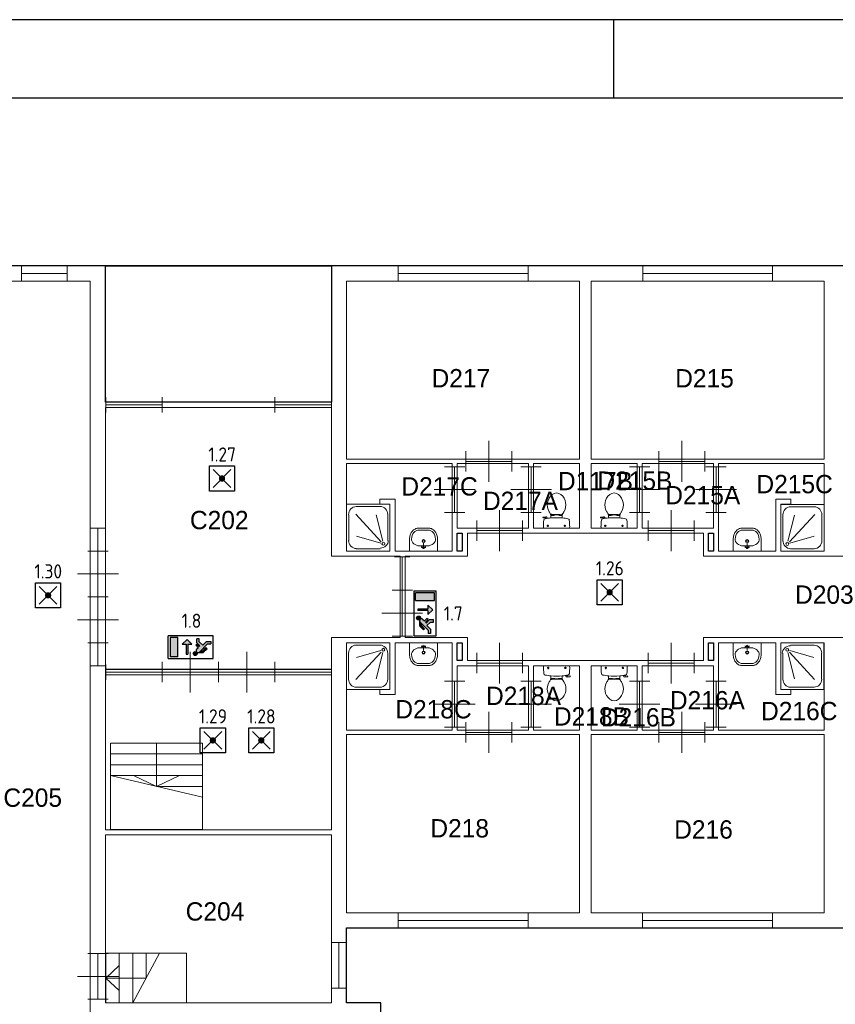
# Model space of a CAD drawing. Header units: millimetres. Extents: x 0 to 594, y 0 to 420.
# Tile 9 of 16: x 98 to 202, y 294 to 420. Entities that reach past the tile are written whole.
import ezdxf
from ezdxf.enums import TextEntityAlignment as Align

# ---------------------------------------------------------------- set-up
doc = ezdxf.new("R2010")
doc.units = ezdxf.units.MM
doc.header["$LTSCALE"] = 100
for name, color, linetype in [('BINNENMUUR', 7, 'Continuous'), ('BOUWKUNDE', 7, 'Continuous'), ('BUITENMUUR', 7, 'Continuous'), ('EL6350--Noodverlichting', 3, 'Continuous'), ('haltronic kader rand', 5, 'Continuous'), ('SANITAIR', 7, 'Continuous'), ('TRAP', 7, 'Continuous')]:
    doc.layers.add(name, color=color, linetype=linetype)
doc.layers.add('LABEL', color=7, linetype='Continuous', lineweight=0)
doc.styles.add('dgn175', font='dgn175.shx')
doc.styles.add('ISO18', font='ISO.shx', dxfattribs={"width": 0.9, "height": 1.8})

# ---------------------------------------------------------------- blocks, each defined once
blk = doc.blocks.new('221')
at = {"layer": 'SANITAIR', "color": 7, "linetype": 'Continuous', "lineweight": 0}
for p, q in [((-0.079, -0.1), (0.079, -0.1)), ((0, -0.065), (-0.045, -0.082)), ((-0.037, -0.064), (-0.029, -0.089)), ((0, -0.065), (0.045, -0.082)), ((0, -0.065), (0, -0.153)), ((0.037, -0.064), (0.029, -0.089)), ((0.091, -0.41), (-0.091, -0.41))]:
    blk.add_line(p, q, dxfattribs=at)
at = {"layer": 'SANITAIR', "color": 7, "linetype": 'Continuous', "lineweight": 0, "flags": 128}
blk.add_lwpolyline([(-0.275, 0), (-0.275, -0.235), (-0.275, -0.235), (-0.274, -0.255), (-0.271, -0.274), (-0.268, -0.292), (-0.263, -0.31), (-0.256, -0.328), (-0.249, -0.345), (-0.24, -0.361), (-0.23, -0.376), (-0.219, -0.389), (-0.207, -0.402), (-0.195, -0.413), (-0.181, -0.423), (-0.167, -0.432), (-0.153, -0.439), (-0.138, -0.444), (-0.122, -0.448), (-0.107, -0.45), (-0.091, -0.45), (-0.091, -0.45), (0.091, -0.45), (0.091, -0.45), (0.107, -0.45), (0.122, -0.448), (0.138, -0.444), (0.153, -0.439), (0.167, -0.432), (0.181, -0.423), (0.195, -0.413), (0.207, -0.402), (0.219, -0.389), (0.23, -0.376), (0.24, -0.361), (0.249, -0.345), (0.256, -0.328), (0.263, -0.31), (0.268, -0.292), (0.271, -0.274), (0.274, -0.255), (0.275, -0.235), (0.275, -0.235), (0.275, 0), (-0.275, 0)], close=True, dxfattribs=at)
at = {"layer": 'SANITAIR', "color": 7, "linetype": 'Continuous', "lineweight": 0}
for centre, radius in [((0, -0.195), 0.03), ((0, -0.195), 0.02), ((0, -0.065), 0.0175)]:
    blk.add_circle(centre, radius, dxfattribs=at)
for centre, major_axis, ratio, start_param, end_param in [((-0.096, -0.21), (0.136, 0.04), 0.751905, 1.224555, 2.997882), ((0.096, -0.21), (-0.136, 0.04), 0.751905, 3.285304, 5.05863), ((-0.096, -0.23), (-0.002, 0.18), 0.771034, 1.586336, 3.157127), ((0.096, -0.23), (-0.002, -0.18), 0.771034, 6.267651, 7.838442)]:
    blk.add_ellipse(centre, major_axis=major_axis, ratio=ratio, start_param=start_param, end_param=end_param, dxfattribs=at)
blk = doc.blocks.new('2211')
at = {"layer": 'SANITAIR', "color": 7, "linetype": 'Continuous', "lineweight": 0}
for p, q in [((-0.091, 0.41), (0.091, 0.41)), ((0.079, 0.1), (-0.079, 0.1)), ((0, 0.065), (-0.045, 0.082)), ((-0.037, 0.064), (-0.029, 0.089)), ((0, 0.065), (0, 0.153)), ((0, 0.065), (0.045, 0.082)), ((0.037, 0.064), (0.029, 0.089))]:
    blk.add_line(p, q, dxfattribs=at)
at = {"layer": 'SANITAIR', "color": 7, "linetype": 'Continuous', "lineweight": 0, "flags": 128}
blk.add_lwpolyline([(0.275, 0), (0.275, 0.235), (0.275, 0.235), (0.274, 0.255), (0.271, 0.274), (0.268, 0.292), (0.263, 0.31), (0.256, 0.328), (0.249, 0.345), (0.24, 0.361), (0.23, 0.376), (0.219, 0.389), (0.207, 0.402), (0.195, 0.413), (0.181, 0.423), (0.167, 0.432), (0.153, 0.439), (0.138, 0.444), (0.122, 0.448), (0.107, 0.45), (0.091, 0.45), (0.091, 0.45), (-0.091, 0.45), (-0.091, 0.45), (-0.107, 0.45), (-0.122, 0.448), (-0.138, 0.444), (-0.153, 0.439), (-0.167, 0.432), (-0.181, 0.423), (-0.195, 0.413), (-0.207, 0.402), (-0.219, 0.389), (-0.23, 0.376), (-0.24, 0.361), (-0.249, 0.345), (-0.256, 0.328), (-0.263, 0.31), (-0.268, 0.292), (-0.271, 0.274), (-0.274, 0.255), (-0.275, 0.235), (-0.275, 0.235), (-0.275, 0), (0.275, 0)], close=True, dxfattribs=at)
at = {"layer": 'SANITAIR', "color": 7, "linetype": 'Continuous', "lineweight": 0}
for centre, radius in [((0, 0.195), 0.03), ((0, 0.195), 0.02), ((0, 0.065), 0.0175)]:
    blk.add_circle(centre, radius, dxfattribs=at)
for centre, major_axis, ratio, start_param, end_param in [((-0.096, 0.23), (0.002, 0.18), 0.771034, 6.267651, 7.838442), ((0.096, 0.23), (0.002, -0.18), 0.771034, 1.586336, 3.157127), ((-0.096, 0.21), (0.136, -0.04), 0.751905, 3.285304, 5.05863), ((0.096, 0.21), (-0.136, -0.04), 0.751905, 1.224555, 2.997882)]:
    blk.add_ellipse(centre, major_axis=major_axis, ratio=ratio, start_param=start_param, end_param=end_param, dxfattribs=at)
blk = doc.blocks.new('2237')
at = {"layer": 'SANITAIR', "color": 7, "linetype": 'Continuous', "lineweight": 0}
for p, q in [((0.14, -0.192), (0.266, -0.708)), ((0.66, -0.721), (0.168, -0.183)), ((0.176, -0.153), (0.648, -0.291)), ((0.189, -0.046), (0.653, -0.046)), ((0.042, -0.713), (0.042, -0.207)), ((0.8, -0.207), (0.8, -0.713)), ((0.653, -0.874), (0.189, -0.874))]:
    blk.add_line(p, q, dxfattribs=at)
at = {"layer": 'SANITAIR', "color": 7, "linetype": 'Continuous', "lineweight": 0, "flags": 128}
blk.add_lwpolyline([(0.842, 0), (0, 0), (0, -0.92), (0.842, -0.92), (0.842, 0)], close=True, dxfattribs=at)
at = {"layer": 'SANITAIR', "color": 7, "linetype": 'Continuous', "lineweight": 0}
for centre, major_axis, ratio, start_param, end_param in [((0.19, -0.208), (-0.161, 0), 0.920282, 4.712389, 6.283185), ((0.653, -0.208), (0, -0.158), 0.948446, 1.570796, 3.141593), ((0.19, -0.714), (0, -0.161), 0.915219, 4.712389, 6.283185), ((0.653, -0.714), (0, -0.158), 0.948446, 0, 1.570796)]:
    blk.add_ellipse(centre, major_axis=major_axis, ratio=ratio, start_param=start_param, end_param=end_param, dxfattribs=at)
blk.add_ellipse((0.127, -0.139), major_axis=(-0.0289, 0), ratio=0.920282, dxfattribs=at)
blk = doc.blocks.new('2238')
at = {"layer": 'SANITAIR', "color": 7, "linetype": 'Continuous', "lineweight": 0}
for p, q in [((-0.659, 0.874), (-0.191, 0.874)), ((-0.807, 0.207), (-0.807, 0.713)), ((-0.666, 0.721), (-0.169, 0.183)), ((-0.141, 0.192), (-0.269, 0.708)), ((-0.042, 0.713), (-0.042, 0.207)), ((-0.178, 0.153), (-0.654, 0.291)), ((-0.191, 0.046), (-0.659, 0.046))]:
    blk.add_line(p, q, dxfattribs=at)
at = {"layer": 'SANITAIR', "color": 7, "linetype": 'Continuous', "lineweight": 0, "flags": 128}
blk.add_lwpolyline([(-0.85, 0), (0, 0), (0, 0.92), (-0.85, 0.92), (-0.85, 0)], close=True, dxfattribs=at)
at = {"layer": 'SANITAIR', "color": 7, "linetype": 'Continuous', "lineweight": 0}
for centre, major_axis, ratio, start_param, end_param in [((-0.659, 0.714), (0, 0.159), 0.953805, 0, 1.570796), ((-0.192, 0.714), (0, 0.161), 0.923914, 4.712389, 6.283185), ((-0.659, 0.208), (0, 0.159), 0.953805, 1.570796, 3.141593), ((-0.192, 0.208), (0.161, 0), 0.928475, 4.712389, 6.283185)]:
    blk.add_ellipse(centre, major_axis=major_axis, ratio=ratio, start_param=start_param, end_param=end_param, dxfattribs=at)
blk.add_ellipse((-0.128, 0.139), major_axis=(0.0289, 0), ratio=0.928475, dxfattribs=at)
blk = doc.blocks.new('2045')
at = {"layer": 'BOUWKUNDE', "color": 7, "linetype": 'Continuous', "lineweight": 0}
for p, q in [((-0.15, 0), (0.15, 0)), ((0, 0), (0, -0.45)), ((-0.15, -0.45), (0.15, -0.45))]:
    blk.add_line(p, q, dxfattribs=at)
blk = doc.blocks.new('2046')
at = {"layer": 'BOUWKUNDE', "color": 7, "linetype": 'Continuous', "lineweight": 0}
for p, q in [((0.15, 0.45), (-0.15, 0.45)), ((0, 0), (0, 0.45)), ((0.15, 0), (-0.15, 0))]:
    blk.add_line(p, q, dxfattribs=at)
blk = doc.blocks.new('2048')
at = {"layer": 'BOUWKUNDE', "color": 7, "linetype": 'Continuous', "lineweight": 0}
for p, q in [((-0.15, 0), (0.15, 0)), ((0, 0), (0, -0.9)), ((-0.15, -0.9), (0.15, -0.9))]:
    blk.add_line(p, q, dxfattribs=at)
blk = doc.blocks.new('20414')
at = {"layer": 'BOUWKUNDE', "color": 7, "linetype": 'Continuous', "lineweight": 0}
for p, q in [((-1.105, 0.15), (-1.105, -0.15)), ((0, 0), (-1.105, 0)), ((0, 0.15), (0, -0.15))]:
    blk.add_line(p, q, dxfattribs=at)
blk = doc.blocks.new('2055')
at = {"layer": 'BOUWKUNDE', "color": 7, "linetype": 'Continuous', "lineweight": 0}
for p, q in [((0, 0), (-0.2, 0)), ((0, 0), (0, -1.8)), ((0, 0), (0.2, 0)), ((0, -0.45), (-0.4, -0.45)), ((0, -0.45), (-0.4, -0.45)), ((0, -0.45), (0.4, -0.45)), ((0, -0.9), (-0.2, -0.9)), ((0, -0.9), (0.2, -0.9)), ((0, -1.35), (-0.4, -1.35)), ((0, -1.35), (0.4, -1.35)), ((0, -1.8), (-0.2, -1.8)), ((0, -1.8), (0.2, -1.8))]:
    blk.add_line(p, q, dxfattribs=at)
blk = doc.blocks.new('22025')
at = {"layer": 'SANITAIR', "color": 7, "linetype": 'Continuous', "lineweight": 0}
for p, q in [((-0.264, 0.204), (-0.266, 0.21)), ((-0.262, 0.216), (-0.21, 0.224)), ((-0.222, 0.205), (-0.259, 0.2)), ((-0.211, 0.197), (-0.208, 0.187)), ((-0.181, 0.202), (-0.21, 0.196)), ((-0.178, 0.192), (-0.183, 0.206)), ((-0.111, 0.23), (-0.111, 0.2)), ((-0.101, 0.27), (-0.101, 0.25)), ((-0.101, 0.25), (-0.057, 0.25)), ((-0.067, 0.25), (-0.067, 0.267)), ((-0.057, 0.25), (-0.057, 0.266)), ((-0.057, 0.255), (-0.035, 0.255)), ((-0.035, 0.255), (-0.035, 0.26)), ((0.035, 0.26), (-0.035, 0.26)), ((0.035, 0.255), (0.035, 0.26)), ((0.057, 0.255), (0.035, 0.255)), ((0.057, 0.25), (0.057, 0.267)), ((0.101, 0.25), (0.057, 0.25)), ((0.067, 0.25), (0.067, 0.268)), ((0.101, 0.271), (0.101, 0.25)), ((0.111, 0.2), (0.111, 0.23)), ((-0.248, 0), (0.248, 0)), ((-0.193, 0.045), (-0.152, 0.045)), ((-0.173, 0.065), (-0.173, 0.025)), ((0.143, 0.045), (0.184, 0.045)), ((0.163, 0.066), (0.163, 0.024))]:
    blk.add_line(p, q, dxfattribs=at)
for centre in [(-0.173, 0.045), (0.163, 0.045)]:
    blk.add_circle(centre, 0.012, dxfattribs=at)
for centre, radius, start, end in [((0.08, 0.456), 0.263, 129.1208, 211.0923), ((0, 0.555), 0.135, 50.8792, 129.1208), ((-0.081, 0.456), 0.263, 328.9077, 50.8792), ((-0.262, 0.212), 0.005, 98.4779, 195.7398), ((-0.26, 0.205), 0.005, 195.7398, 277.2238), ((0, -0.995), 1.2, 95.3019, 100.7271), ((-0.221, 0.195), 0.01, 11.8886, 97.2238), ((-0.207, 0.2), 0.025, 15.9272, 98.4779), ((0.241, 0.553), 0.45, 211.0923, 213.8429), ((-0.24, 0.231), 0.129, 0, 33.8429), ((-0.099, 0.29), 0.02, 217.7817, 264.3005), ((0, -0.992), 1.197, 84.6981, 95.3019), ((-0.009, 1.191), 0.926, 264.3005, 276.9358), ((0.1, 0.292), 0.02, 276.9358, 322.58), ((0.24, 0.231), 0.129, 146.1571, 180), ((0, -0.995), 1.2, 79.2904, 84.6981), ((-0.241, 0.553), 0.45, 326.1571, 328.9077), ((0.892, 0.028), 1.15, 173.6509, 180), ((-0.214, 0.027), 0.0434, 178.9808, 218.2302), ((-0.217, 0.151), 0.0335, 100.7271, 173.6509), ((0.217, 0.151), 0.034, 6.3309, 79.2904), ((0.214, 0.027), 0.0434, 321.7698, 1.0192), ((-0.893, 0.028), 1.15, 0, 6.3309)]:
    blk.add_arc(centre, radius, start, end, dxfattribs=at)
blk = doc.blocks.new('22027')
at = {"layer": 'SANITAIR', "color": 7, "linetype": 'Continuous', "lineweight": 0}
for p, q in [((0.248, 0), (-0.248, 0)), ((-0.143, -0.045), (-0.184, -0.045)), ((-0.163, -0.066), (-0.163, -0.024)), ((0.193, -0.045), (0.152, -0.045)), ((0.173, -0.065), (0.173, -0.025)), ((0.178, -0.192), (0.183, -0.206)), ((0.211, -0.197), (0.208, -0.187)), ((-0.111, -0.2), (-0.111, -0.23)), ((-0.101, -0.25), (-0.057, -0.25)), ((-0.101, -0.271), (-0.101, -0.25)), ((-0.067, -0.25), (-0.067, -0.268)), ((-0.057, -0.25), (-0.057, -0.267)), ((-0.057, -0.255), (-0.035, -0.255)), ((-0.035, -0.255), (-0.035, -0.26)), ((-0.035, -0.26), (0.035, -0.26)), ((0.057, -0.255), (0.035, -0.255)), ((0.035, -0.255), (0.035, -0.26)), ((0.101, -0.25), (0.057, -0.25)), ((0.057, -0.25), (0.057, -0.266)), ((0.067, -0.25), (0.067, -0.267)), ((0.101, -0.27), (0.101, -0.25)), ((0.111, -0.23), (0.111, -0.2)), ((0.181, -0.202), (0.21, -0.196)), ((0.262, -0.216), (0.21, -0.224)), ((0.222, -0.205), (0.259, -0.2)), ((0.264, -0.204), (0.266, -0.21))]:
    blk.add_line(p, q, dxfattribs=at)
for centre in [(-0.163, -0.045), (0.173, -0.045)]:
    blk.add_circle(centre, 0.012, dxfattribs=at)
for centre, radius, start, end in [((-0.214, -0.027), 0.0434, 141.7698, 181.0192), ((0.893, -0.028), 1.15, 180, 186.3309), ((-0.217, -0.151), 0.034, 186.3309, 259.2904), ((0, 0.995), 1.2, 259.2904, 264.6981), ((0, 0.995), 1.2, 275.3019, 280.7271), ((0.217, -0.151), 0.0335, 280.7271, 353.6509), ((0.214, -0.027), 0.0434, 358.9808, 38.2302), ((-0.892, -0.028), 1.15, 353.6509, 0), ((0.081, -0.456), 0.263, 148.9077, 230.8792), ((0.241, -0.553), 0.45, 146.1571, 148.9077), ((-0.24, -0.231), 0.129, 326.1571, 0), ((-0.1, -0.292), 0.02, 96.9358, 142.58), ((0, 0.992), 1.197, 264.6981, 275.3019), ((0.009, -1.191), 0.926, 84.3005, 96.9358), ((-0.08, -0.456), 0.263, 309.1208, 31.0923), ((0.099, -0.29), 0.02, 37.7817, 84.3005), ((0.24, -0.231), 0.129, 180, 213.8429), ((-0.241, -0.553), 0.45, 31.0923, 33.8429), ((0.207, -0.2), 0.025, 195.9272, 278.4779), ((0.221, -0.195), 0.01, 191.8886, 277.2238), ((0.26, -0.205), 0.005, 15.7398, 97.2238), ((0.262, -0.212), 0.005, 278.4779, 15.7398), ((0, -0.555), 0.135, 230.8792, 309.1208)]:
    blk.add_arc(centre, radius, start, end, dxfattribs=at)
blk = doc.blocks.new('22040')
at = {"layer": 'SANITAIR', "color": 7, "linetype": 'Continuous', "lineweight": 0}
for p, q in [((0.248, 0), (-0.248, 0)), ((-0.143, -0.045), (-0.184, -0.045)), ((-0.163, -0.066), (-0.163, -0.024)), ((0.193, -0.045), (0.152, -0.045)), ((0.173, -0.065), (0.173, -0.025)), ((0.178, -0.192), (0.183, -0.206)), ((0.211, -0.197), (0.208, -0.187)), ((-0.111, -0.2), (-0.111, -0.23)), ((-0.101, -0.25), (-0.057, -0.25)), ((-0.101, -0.271), (-0.101, -0.25)), ((-0.067, -0.25), (-0.067, -0.268)), ((-0.057, -0.25), (-0.057, -0.267)), ((-0.057, -0.255), (-0.035, -0.255)), ((-0.035, -0.255), (-0.035, -0.26)), ((-0.035, -0.26), (0.035, -0.26)), ((0.057, -0.255), (0.035, -0.255)), ((0.035, -0.255), (0.035, -0.26)), ((0.101, -0.25), (0.057, -0.25)), ((0.057, -0.25), (0.057, -0.266)), ((0.067, -0.25), (0.067, -0.267)), ((0.101, -0.27), (0.101, -0.25)), ((0.111, -0.23), (0.111, -0.2)), ((0.181, -0.202), (0.21, -0.196)), ((0.262, -0.216), (0.21, -0.224)), ((0.222, -0.205), (0.259, -0.2)), ((0.264, -0.204), (0.266, -0.21))]:
    blk.add_line(p, q, dxfattribs=at)
for centre in [(-0.163, -0.045), (0.173, -0.045)]:
    blk.add_circle(centre, 0.012, dxfattribs=at)
for centre, radius, start, end in [((-0.214, -0.027), 0.0434, 141.7698, 181.0192), ((0.893, -0.028), 1.15, 180, 186.3309), ((-0.217, -0.151), 0.034, 186.3309, 259.2904), ((0, 0.995), 1.2, 259.2904, 264.6981), ((0, 0.995), 1.2, 275.3019, 280.7271), ((0.217, -0.151), 0.0335, 280.7271, 353.6509), ((0.214, -0.027), 0.0434, 358.9808, 38.2302), ((-0.892, -0.028), 1.15, 353.6509, 0), ((0.081, -0.456), 0.263, 148.9077, 230.8792), ((0.241, -0.553), 0.45, 146.1571, 148.9077), ((-0.24, -0.231), 0.129, 326.1571, 0), ((-0.1, -0.292), 0.02, 96.9358, 142.58), ((0, 0.992), 1.197, 264.6981, 275.3019), ((0.009, -1.191), 0.926, 84.3005, 96.9358), ((-0.08, -0.456), 0.263, 309.1208, 31.0923), ((0.099, -0.29), 0.02, 37.7817, 84.3005), ((0.24, -0.231), 0.129, 180, 213.8429), ((-0.241, -0.553), 0.45, 31.0923, 33.8429), ((0.207, -0.2), 0.025, 195.9272, 278.4779), ((0.221, -0.195), 0.01, 191.8886, 277.2238), ((0.26, -0.205), 0.005, 15.7398, 97.2238), ((0.262, -0.212), 0.005, 278.4779, 15.7398), ((0, -0.555), 0.135, 230.8792, 309.1208)]:
    blk.add_arc(centre, radius, start, end, dxfattribs=at)
blk = doc.blocks.new('22041')
at = {"layer": 'SANITAIR', "color": 7, "linetype": 'Continuous', "lineweight": 0}
for p, q in [((-0.264, 0.204), (-0.266, 0.21)), ((-0.262, 0.216), (-0.21, 0.224)), ((-0.222, 0.205), (-0.259, 0.2)), ((-0.211, 0.197), (-0.208, 0.187)), ((-0.181, 0.202), (-0.21, 0.196)), ((-0.178, 0.192), (-0.183, 0.206)), ((-0.111, 0.23), (-0.111, 0.2)), ((-0.101, 0.27), (-0.101, 0.25)), ((-0.101, 0.25), (-0.057, 0.25)), ((-0.067, 0.25), (-0.067, 0.267)), ((-0.057, 0.25), (-0.057, 0.266)), ((-0.057, 0.255), (-0.035, 0.255)), ((-0.035, 0.255), (-0.035, 0.26)), ((0.035, 0.26), (-0.035, 0.26)), ((0.035, 0.255), (0.035, 0.26)), ((0.057, 0.255), (0.035, 0.255)), ((0.057, 0.25), (0.057, 0.267)), ((0.101, 0.25), (0.057, 0.25)), ((0.067, 0.25), (0.067, 0.268)), ((0.101, 0.271), (0.101, 0.25)), ((0.111, 0.2), (0.111, 0.23)), ((-0.248, 0), (0.248, 0)), ((-0.193, 0.045), (-0.152, 0.045)), ((-0.173, 0.065), (-0.173, 0.025)), ((0.143, 0.045), (0.184, 0.045)), ((0.163, 0.066), (0.163, 0.024))]:
    blk.add_line(p, q, dxfattribs=at)
for centre in [(-0.173, 0.045), (0.163, 0.045)]:
    blk.add_circle(centre, 0.012, dxfattribs=at)
for centre, radius, start, end in [((0.08, 0.456), 0.263, 129.1208, 211.0923), ((0, 0.555), 0.135, 50.8792, 129.1208), ((-0.081, 0.456), 0.263, 328.9077, 50.8792), ((-0.262, 0.212), 0.005, 98.4779, 195.7398), ((-0.26, 0.205), 0.005, 195.7398, 277.2238), ((0, -0.995), 1.2, 95.3019, 100.7271), ((-0.221, 0.195), 0.01, 11.8886, 97.2238), ((-0.207, 0.2), 0.025, 15.9272, 98.4779), ((0.241, 0.553), 0.45, 211.0923, 213.8429), ((-0.24, 0.231), 0.129, 0, 33.8429), ((-0.099, 0.29), 0.02, 217.7817, 264.3005), ((0, -0.992), 1.197, 84.6981, 95.3019), ((-0.009, 1.191), 0.926, 264.3005, 276.9358), ((0.1, 0.292), 0.02, 276.9358, 322.58), ((0.24, 0.231), 0.129, 146.1571, 180), ((0, -0.995), 1.2, 79.2904, 84.6981), ((-0.241, 0.553), 0.45, 326.1571, 328.9077), ((0.892, 0.028), 1.15, 173.6509, 180), ((-0.214, 0.027), 0.0434, 178.9808, 218.2302), ((-0.217, 0.151), 0.0335, 100.7271, 173.6509), ((0.217, 0.151), 0.034, 6.3309, 79.2904), ((0.214, 0.027), 0.0434, 321.7698, 1.0192), ((-0.893, 0.028), 1.15, 0, 6.3309)]:
    blk.add_arc(centre, radius, start, end, dxfattribs=at)
blk = doc.blocks.new('22126')
at = {"layer": 'SANITAIR', "color": 7, "linetype": 'Continuous', "lineweight": 0}
for p, q in [((-0.091, 0.41), (0.091, 0.41)), ((0.079, 0.1), (-0.079, 0.1)), ((0, 0.065), (-0.045, 0.082)), ((-0.037, 0.064), (-0.029, 0.089)), ((0, 0.065), (0, 0.153)), ((0, 0.065), (0.045, 0.082)), ((0.037, 0.064), (0.029, 0.089))]:
    blk.add_line(p, q, dxfattribs=at)
at = {"layer": 'SANITAIR', "color": 7, "linetype": 'Continuous', "lineweight": 0, "flags": 128}
blk.add_lwpolyline([(0.275, 0), (0.275, 0.235), (0.275, 0.235), (0.274, 0.255), (0.271, 0.274), (0.268, 0.292), (0.263, 0.31), (0.256, 0.328), (0.249, 0.345), (0.24, 0.361), (0.23, 0.376), (0.219, 0.389), (0.207, 0.402), (0.195, 0.413), (0.181, 0.423), (0.167, 0.432), (0.153, 0.439), (0.138, 0.444), (0.122, 0.448), (0.107, 0.45), (0.091, 0.45), (0.091, 0.45), (-0.091, 0.45), (-0.091, 0.45), (-0.107, 0.45), (-0.122, 0.448), (-0.138, 0.444), (-0.153, 0.439), (-0.167, 0.432), (-0.181, 0.423), (-0.195, 0.413), (-0.207, 0.402), (-0.219, 0.389), (-0.23, 0.376), (-0.24, 0.361), (-0.249, 0.345), (-0.256, 0.328), (-0.263, 0.31), (-0.268, 0.292), (-0.271, 0.274), (-0.274, 0.255), (-0.275, 0.235), (-0.275, 0.235), (-0.275, 0), (0.275, 0)], close=True, dxfattribs=at)
at = {"layer": 'SANITAIR', "color": 7, "linetype": 'Continuous', "lineweight": 0}
for centre, radius in [((0, 0.195), 0.03), ((0, 0.195), 0.02), ((0, 0.065), 0.0175)]:
    blk.add_circle(centre, radius, dxfattribs=at)
for centre, major_axis, ratio, start_param, end_param in [((-0.096, 0.23), (0.002, 0.18), 0.771034, 6.267651, 7.838442), ((0.096, 0.23), (0.002, -0.18), 0.771034, 1.586336, 3.157127), ((-0.096, 0.21), (0.136, -0.04), 0.751905, 3.285304, 5.05863), ((0.096, 0.21), (-0.136, -0.04), 0.751905, 1.224555, 2.997882)]:
    blk.add_ellipse(centre, major_axis=major_axis, ratio=ratio, start_param=start_param, end_param=end_param, dxfattribs=at)
blk = doc.blocks.new('22127')
at = {"layer": 'SANITAIR', "color": 7, "linetype": 'Continuous', "lineweight": 0}
for p, q in [((-0.079, -0.1), (0.079, -0.1)), ((0, -0.065), (-0.045, -0.082)), ((-0.037, -0.064), (-0.029, -0.089)), ((0, -0.065), (0.045, -0.082)), ((0, -0.065), (0, -0.153)), ((0.037, -0.064), (0.029, -0.089)), ((0.091, -0.41), (-0.091, -0.41))]:
    blk.add_line(p, q, dxfattribs=at)
at = {"layer": 'SANITAIR', "color": 7, "linetype": 'Continuous', "lineweight": 0, "flags": 128}
blk.add_lwpolyline([(-0.275, 0), (-0.275, -0.235), (-0.275, -0.235), (-0.274, -0.255), (-0.271, -0.274), (-0.268, -0.292), (-0.263, -0.31), (-0.256, -0.328), (-0.249, -0.345), (-0.24, -0.361), (-0.23, -0.376), (-0.219, -0.389), (-0.207, -0.402), (-0.195, -0.413), (-0.181, -0.423), (-0.167, -0.432), (-0.153, -0.439), (-0.138, -0.444), (-0.122, -0.448), (-0.107, -0.45), (-0.091, -0.45), (-0.091, -0.45), (0.091, -0.45), (0.091, -0.45), (0.107, -0.45), (0.122, -0.448), (0.138, -0.444), (0.153, -0.439), (0.167, -0.432), (0.181, -0.423), (0.195, -0.413), (0.207, -0.402), (0.219, -0.389), (0.23, -0.376), (0.24, -0.361), (0.249, -0.345), (0.256, -0.328), (0.263, -0.31), (0.268, -0.292), (0.271, -0.274), (0.274, -0.255), (0.275, -0.235), (0.275, -0.235), (0.275, 0), (-0.275, 0)], close=True, dxfattribs=at)
at = {"layer": 'SANITAIR', "color": 7, "linetype": 'Continuous', "lineweight": 0}
for centre, radius in [((0, -0.195), 0.03), ((0, -0.195), 0.02), ((0, -0.065), 0.0175)]:
    blk.add_circle(centre, radius, dxfattribs=at)
for centre, major_axis, ratio, start_param, end_param in [((-0.096, -0.21), (0.136, 0.04), 0.751905, 1.224555, 2.997882), ((0.096, -0.21), (-0.136, 0.04), 0.751905, 3.285304, 5.05863), ((-0.096, -0.23), (-0.002, 0.18), 0.771034, 1.586336, 3.157127), ((0.096, -0.23), (-0.002, -0.18), 0.771034, 6.267651, 7.838442)]:
    blk.add_ellipse(centre, major_axis=major_axis, ratio=ratio, start_param=start_param, end_param=end_param, dxfattribs=at)
blk = doc.blocks.new('20431')
at = {"layer": 'BOUWKUNDE', "color": 7, "linetype": 'Continuous', "lineweight": 0}
for p, q in [((-2.55, 0.15), (-2.55, -0.15)), ((0, 0), (-2.55, 0)), ((0, 0.15), (0, -0.15))]:
    blk.add_line(p, q, dxfattribs=at)
blk = doc.blocks.new('20432')
at = {"layer": 'BOUWKUNDE', "color": 7, "linetype": 'Continuous', "lineweight": 0}
for p, q in [((0.15, 0.653), (-0.15, 0.653)), ((0, 0), (0, 0.653)), ((0.15, 0), (-0.15, 0))]:
    blk.add_line(p, q, dxfattribs=at)
blk = doc.blocks.new('20434')
at = {"layer": 'BOUWKUNDE', "color": 7, "linetype": 'Continuous', "lineweight": 0}
for p, q in [((0, -0.15), (0, 0.15)), ((0, 0), (2.55, 0)), ((2.55, -0.15), (2.55, 0.15))]:
    blk.add_line(p, q, dxfattribs=at)
blk = doc.blocks.new('20435')
at = {"layer": 'BOUWKUNDE', "color": 7, "linetype": 'Continuous', "lineweight": 0}
for p, q in [((0, -0.15), (0, 0.15)), ((0, 0), (2.55, 0)), ((2.55, -0.15), (2.55, 0.15))]:
    blk.add_line(p, q, dxfattribs=at)
blk = doc.blocks.new('20465')
at = {"layer": 'BOUWKUNDE', "color": 7, "linetype": 'Continuous', "lineweight": 0}
for p, q in [((-2.55, 0.15), (-2.55, -0.15)), ((0, 0), (-2.55, 0)), ((0, 0.15), (0, -0.15))]:
    blk.add_line(p, q, dxfattribs=at)
blk = doc.blocks.new('20467')
at = {"layer": 'BOUWKUNDE', "color": 7, "linetype": 'Continuous', "lineweight": 0}
for p, q in [((0, -0.15), (0, 0.15)), ((0, 0), (0.9, 0)), ((0.9, -0.15), (0.9, 0.15))]:
    blk.add_line(p, q, dxfattribs=at)
blk = doc.blocks.new('20468')
at = {"layer": 'BOUWKUNDE', "color": 7, "linetype": 'Continuous', "lineweight": 0}
for p, q in [((0, -0.15), (0, 0.15)), ((0, 0), (1.109, 0)), ((1.109, -0.15), (1.109, 0.15))]:
    blk.add_line(p, q, dxfattribs=at)
blk = doc.blocks.new('202136')
at = {"layer": 'BOUWKUNDE', "color": 7, "linetype": 'Continuous', "lineweight": 0}
for p, q in [((-0.2, 0), (0.2, 0)), ((0, 0), (0, -0.9)), ((-0.4, -0.45), (0, -0.45)), ((0, -0.45), (0.4, -0.45)), ((-0.2, -0.9), (0.2, -0.9))]:
    blk.add_line(p, q, dxfattribs=at)
blk = doc.blocks.new('202137')
at = {"layer": 'BOUWKUNDE', "color": 7, "linetype": 'Continuous', "lineweight": 0}
for p, q in [((0.45, 0), (0.45, 0.4)), ((0, -0.2), (0, 0.2)), ((0.9, -0.2), (0.9, 0.2)), ((0, 0), (0.9, 0)), ((0.45, -0.4), (0.45, 0))]:
    blk.add_line(p, q, dxfattribs=at)
blk = doc.blocks.new('202138')
at = {"layer": 'BOUWKUNDE', "color": 7, "linetype": 'Continuous', "lineweight": 0}
for p, q in [((-0.2, 0), (0.2, 0)), ((0, 0), (0, -0.9)), ((-0.4, -0.45), (0, -0.45)), ((0, -0.45), (0.4, -0.45)), ((-0.2, -0.9), (0.2, -0.9))]:
    blk.add_line(p, q, dxfattribs=at)
blk = doc.blocks.new('202139')
at = {"layer": 'BOUWKUNDE', "color": 7, "linetype": 'Continuous', "lineweight": 0}
for p, q in [((0.45, 0), (0.45, 0.4)), ((0, -0.2), (0, 0.2)), ((0.9, -0.2), (0.9, 0.2)), ((0, 0), (0.9, 0)), ((0.45, -0.4), (0.45, 0))]:
    blk.add_line(p, q, dxfattribs=at)
blk = doc.blocks.new('202140')
at = {"layer": 'BOUWKUNDE', "color": 7, "linetype": 'Continuous', "lineweight": 0}
for p, q in [((-0.2, 0), (0.2, 0)), ((0, 0), (0, -0.9)), ((-0.4, -0.45), (0, -0.45)), ((0, -0.45), (0.4, -0.45)), ((-0.2, -0.9), (0.2, -0.9))]:
    blk.add_line(p, q, dxfattribs=at)
blk = doc.blocks.new('202141')
at = {"layer": 'BOUWKUNDE', "color": 7, "linetype": 'Continuous', "lineweight": 0}
for p, q in [((-0.45, 0.4), (-0.45, 0)), ((-0.9, 0.2), (-0.9, -0.2)), ((0, 0.2), (0, -0.2)), ((0, 0), (-0.9, 0)), ((-0.45, 0), (-0.45, -0.4))]:
    blk.add_line(p, q, dxfattribs=at)
blk = doc.blocks.new('202143')
at = {"layer": 'BOUWKUNDE', "color": 7, "linetype": 'Continuous', "lineweight": 0}
for p, q in [((0.2, 0.9), (-0.2, 0.9)), ((0, 0), (0, 0.9)), ((0, 0.45), (-0.4, 0.45)), ((0.4, 0.45), (0, 0.45)), ((0.2, 0), (-0.2, 0))]:
    blk.add_line(p, q, dxfattribs=at)
blk = doc.blocks.new('202144')
at = {"layer": 'BOUWKUNDE', "color": 7, "linetype": 'Continuous', "lineweight": 0}
for p, q in [((0.45, 0), (0.45, 0.4)), ((0, -0.2), (0, 0.2)), ((0.9, -0.2), (0.9, 0.2)), ((0, 0), (0.9, 0)), ((0.45, -0.4), (0.45, 0))]:
    blk.add_line(p, q, dxfattribs=at)
blk = doc.blocks.new('202179')
at = {"layer": 'BOUWKUNDE', "color": 7, "linetype": 'Continuous', "lineweight": 0}
for p, q in [((-0.2, 0), (0.2, 0)), ((0, 0), (0, -0.9)), ((-0.4, -0.45), (0, -0.45)), ((0, -0.45), (0.4, -0.45)), ((-0.2, -0.9), (0.2, -0.9))]:
    blk.add_line(p, q, dxfattribs=at)
blk = doc.blocks.new('202180')
at = {"layer": 'BOUWKUNDE', "color": 7, "linetype": 'Continuous', "lineweight": 0}
for p, q in [((0.45, 0), (0.45, 0.4)), ((0, -0.2), (0, 0.2)), ((0.9, -0.2), (0.9, 0.2)), ((0, 0), (0.9, 0)), ((0.45, -0.4), (0.45, 0))]:
    blk.add_line(p, q, dxfattribs=at)
blk = doc.blocks.new('202181')
at = {"layer": 'BOUWKUNDE', "color": 7, "linetype": 'Continuous', "lineweight": 0}
for p, q in [((0.2, 0.9), (-0.2, 0.9)), ((0, 0), (0, 0.9)), ((0, 0.45), (-0.4, 0.45)), ((0.4, 0.45), (0, 0.45)), ((0.2, 0), (-0.2, 0))]:
    blk.add_line(p, q, dxfattribs=at)
blk = doc.blocks.new('202182')
at = {"layer": 'BOUWKUNDE', "color": 7, "linetype": 'Continuous', "lineweight": 0}
for p, q in [((-0.45, 0.4), (-0.45, 0)), ((-0.9, 0.2), (-0.9, -0.2)), ((0, 0.2), (0, -0.2)), ((0, 0), (-0.9, 0)), ((-0.45, 0), (-0.45, -0.4))]:
    blk.add_line(p, q, dxfattribs=at)
blk = doc.blocks.new('202183')
at = {"layer": 'BOUWKUNDE', "color": 7, "linetype": 'Continuous', "lineweight": 0}
for p, q in [((0.45, 0), (0.45, 0.4)), ((0, -0.2), (0, 0.2)), ((0.9, -0.2), (0.9, 0.2)), ((0, 0), (0.9, 0)), ((0.45, -0.4), (0.45, 0))]:
    blk.add_line(p, q, dxfattribs=at)
blk = doc.blocks.new('202184')
at = {"layer": 'BOUWKUNDE', "color": 7, "linetype": 'Continuous', "lineweight": 0}
for p, q in [((-0.2, 0), (0.2, 0)), ((0, 0), (0, -0.9)), ((-0.4, -0.45), (0, -0.45)), ((0, -0.45), (0.4, -0.45)), ((-0.2, -0.9), (0.2, -0.9))]:
    blk.add_line(p, q, dxfattribs=at)
blk = doc.blocks.new('202185')
at = {"layer": 'BOUWKUNDE', "color": 7, "linetype": 'Continuous', "lineweight": 0}
for p, q in [((-0.45, 0.4), (-0.45, 0)), ((-0.9, 0.2), (-0.9, -0.2)), ((0, 0.2), (0, -0.2)), ((0, 0), (-0.9, 0)), ((-0.45, 0), (-0.45, -0.4))]:
    blk.add_line(p, q, dxfattribs=at)
blk = doc.blocks.new('202186')
at = {"layer": 'BOUWKUNDE', "color": 7, "linetype": 'Continuous', "lineweight": 0}
for p, q in [((0.2, 0.9), (-0.2, 0.9)), ((0, 0), (0, 0.9)), ((0, 0.45), (-0.4, 0.45)), ((0.4, 0.45), (0, 0.45)), ((0.2, 0), (-0.2, 0))]:
    blk.add_line(p, q, dxfattribs=at)
blk = doc.blocks.new('202187')
at = {"layer": 'BOUWKUNDE', "color": 7, "linetype": 'Continuous', "lineweight": 0}
for p, q in [((0.2, 0.9), (-0.2, 0.9)), ((0, 0), (0, 0.9)), ((0, 0.45), (-0.4, 0.45)), ((0.4, 0.45), (0, 0.45)), ((0.2, 0), (-0.2, 0))]:
    blk.add_line(p, q, dxfattribs=at)
blk = doc.blocks.new('202205')
at = {"layer": 'BOUWKUNDE', "color": 7, "linetype": 'Continuous', "lineweight": 0}
for p, q in [((-0.2, 0), (0.2, 0)), ((0, 0), (0, -0.9)), ((-0.4, -0.45), (0, -0.45)), ((0, -0.45), (0.4, -0.45)), ((-0.2, -0.9), (0.2, -0.9))]:
    blk.add_line(p, q, dxfattribs=at)
blk = doc.blocks.new('22325')
at = {"layer": 'SANITAIR', "color": 7, "linetype": 'Continuous', "lineweight": 0}
for p, q in [((-0.67, -0.721), (-0.17, -0.183)), ((-0.192, -0.046), (-0.662, -0.046)), ((-0.178, -0.153), (-0.658, -0.291)), ((-0.142, -0.192), (-0.27, -0.708)), ((-0.811, -0.207), (-0.811, -0.713)), ((-0.043, -0.713), (-0.043, -0.207)), ((-0.662, -0.874), (-0.192, -0.874))]:
    blk.add_line(p, q, dxfattribs=at)
at = {"layer": 'SANITAIR', "color": 7, "linetype": 'Continuous', "lineweight": 0, "flags": 128}
blk.add_lwpolyline([(-0.854, 0), (0, 0), (0, -0.92), (-0.854, -0.92), (-0.854, 0)], close=True, dxfattribs=at)
at = {"layer": 'SANITAIR', "color": 7, "linetype": 'Continuous', "lineweight": 0}
for centre, major_axis, start_param, end_param in [((-0.662, -0.208), (0, 0.161), 0, 1.570796), ((-0.193, -0.208), (0, -0.161), 1.570796, 3.141593), ((-0.662, -0.714), (0, 0.161), 1.570796, 3.141593), ((-0.193, -0.714), (0, -0.161), 0, 1.570796)]:
    blk.add_ellipse(centre, major_axis=major_axis, ratio=0.928261, start_param=start_param, end_param=end_param, dxfattribs=at)
blk.add_ellipse((-0.129, -0.139), major_axis=(0, -0.029), ratio=0.928261, dxfattribs=at)
blk = doc.blocks.new('22348')
at = {"layer": 'SANITAIR', "color": 7, "linetype": 'Continuous', "lineweight": 0}
for p, q in [((0.657, 0.868), (0.191, 0.868)), ((0.042, 0.708), (0.042, 0.206)), ((0.141, 0.191), (0.268, 0.704)), ((0.665, 0.717), (0.169, 0.182)), ((0.806, 0.206), (0.806, 0.708)), ((0.177, 0.152), (0.653, 0.289)), ((0.191, 0.046), (0.657, 0.046))]:
    blk.add_line(p, q, dxfattribs=at)
at = {"layer": 'SANITAIR', "color": 7, "linetype": 'Continuous', "lineweight": 0, "flags": 128}
blk.add_lwpolyline([(0.848, 0), (0, 0), (0, 0.914), (0.848, 0.914), (0.848, 0)], close=True, dxfattribs=at)
at = {"layer": 'SANITAIR', "color": 7, "linetype": 'Continuous', "lineweight": 0}
for centre, major_axis, start_param, end_param in [((0.191, 0.709), (0, 0.16), 0, 1.570796), ((0.658, 0.709), (0, -0.16), 1.570796, 3.141593), ((0.191, 0.206), (0, 0.16), 1.570796, 3.141593), ((0.658, 0.206), (0, -0.16), 0, 1.570796)]:
    blk.add_ellipse(centre, major_axis=major_axis, ratio=0.92779, start_param=start_param, end_param=end_param, dxfattribs=at)
blk.add_ellipse((0.128, 0.138), major_axis=(0, 0.0288), ratio=0.92779, dxfattribs=at)
blk = doc.blocks.new('anv')
for p, q in [((-2.5, 497.5), (497.5, 497.5)), ((-2.5, -2.5), (-2.5, 497.5)), ((70.72325, 70.72325), (424.27675, 424.27675)), ((70.72325, 424.27675), (424.27675, 70.72325)), ((497.5, 497.5), (497.5, -2.5)), ((497.5, -2.5), (-2.5, -2.5))]:
    blk.add_line(p, q)
at = {"const_width": 62.5}
blk.add_lwpolyline([(216.25, 247.5, 1), (278.75, 247.5, 1)], format="xyb", close=True, dxfattribs=at)
blk = doc.blocks.new('nuo')
at = {"ltscale": 5.5}
for points in [[(708, 35), (858, 35), (858, 415), (708, 415)], [(301, 236), (331, 266, 0.388721), (333, 320, -0.055261), (327, 326, 0.375772), (274, 322), (114, 161), (50, 161), (50, 113), (133, 113), (208, 188), (278, 118), (278, 57), (326, 57), (326, 137), (264, 199), (278, 213), (326, 165), (349, 188)], [(274, 322, -0.198912), (303, 334), (200, 334), (123, 256), (145, 234), (213, 302), (254, 302)], [(333, 320, 0.62111), (398, 352, 1), (318, 352, 0.176186), (327, 326, -0.055261)], [(537, 366), (507, 366), (507, 167), (427, 167), (522, 72), (617, 167), (537, 167)]]:
    blk.add_hatch(color=256, dxfattribs=at).paths.add_polyline_path(points)
at = {"color": 0, "linetype": 'Continuous'}
for p, q in [((900, 450), (0, 450)), ((0, 450), (0, 0)), ((708, 415), (858, 415)), ((708, 415), (708, 35)), ((858, 35), (858, 415)), ((900, 450), (900, 0)), ((274, 322), (114, 161)), ((123, 256), (200, 334)), ((145, 234), (123, 256)), ((145, 234), (213, 302)), ((303, 334), (200, 334)), ((254, 302), (213, 302)), ((278, 213), (264, 199)), ((264, 199), (326, 137)), ((326, 165), (278, 213)), ((331, 266), (301, 236)), ((349, 188), (301, 236)), ((0, 0), (900, 0)), ((114, 161), (50, 161)), ((133, 113), (50, 113)), ((208, 188), (133, 113)), ((278, 118), (208, 188)), ((278, 118), (278, 57)), ((326, 137), (326, 57)), ((708, 35), (858, 35))]:
    blk.add_line(p, q, dxfattribs=at)
at = {"ltscale": 5.5}
for p, q in [((507, 167), (507, 366)), ((537, 366), (507, 366)), ((537, 167), (537, 366)), ((50, 113), (50, 161)), ((278, 57), (326, 57)), ((326, 165), (349, 188)), ((507, 167), (427, 167)), ((617, 167), (537, 167))]:
    blk.add_line(p, q, dxfattribs=at)
blk.add_lwpolyline([(427, 167), (522, 72), (617, 167)], dxfattribs=at)
at = {"color": 0, "linetype": 'Continuous'}
blk.add_circle((358, 352), 40, dxfattribs=at)
blk.add_arc((303, 294), 40, 315, 135, dxfattribs=at)
blk = doc.blocks.new('202189')
at = {"layer": 'BOUWKUNDE', "color": 7, "linetype": 'Continuous', "lineweight": 0}
for p, q in [((0.553, 0), (0.553, 0.4)), ((0, -0.2), (0, 0.2)), ((1.107, -0.2), (1.107, 0.2)), ((0, 0), (1.107, 0)), ((0.553, -0.4), (0.553, 0))]:
    blk.add_line(p, q, dxfattribs=at)
blk = doc.blocks.new('202190')
at = {"layer": 'BOUWKUNDE', "color": 7, "linetype": 'Continuous', "lineweight": 0}
for p, q in [((-0.553, 0.4), (-0.553, 0)), ((-1.107, 0.2), (-1.107, -0.2)), ((0, 0.2), (0, -0.2)), ((0, 0), (-1.107, 0)), ((-0.553, 0), (-0.553, -0.4))]:
    blk.add_line(p, q, dxfattribs=at)

msp = doc.modelspace()

# ---------------------------------------------------------------- linework, layer by layer
at = {"layer": 'BINNENMUUR', "color": 7, "linetype": 'Continuous', "lineweight": 13}
for p, q in [((109.18, 370.53), (109.18, 316.64)), ((137.98, 370.53), (109.18, 370.53)), ((109.18, 370.53), (109.18, 370.53)), ((137.98, 351.55), (137.98, 370.53)), ((146.75, 351.55), (137.98, 351.55)), ((146.75, 341.15), (146.75, 351.55)), ((137.98, 316.64), (137.98, 341.15)), ((137.98, 341.15), (146.75, 341.15)), ((137.98, 336.42), (109.18, 336.42)), ((109.18, 336.42), (109.18, 336.42)), ((109.18, 316.64), (137.98, 316.64))]:
    msp.add_line(p, q, dxfattribs=at)
at = {"layer": 'BINNENMUUR', "color": 7, "linetype": 'Continuous', "lineweight": 13, "flags": 128}
for points in [[(93.91, 386.65), (93.91, 372.35), (96.83, 372.35), (96.83, 340.04), (93.91, 340.04), (93.91, 309.95), (96.83, 309.95), (96.83, 286.27), (107.23, 286.27), (107.23, 386.65), (93.91, 386.65)], [(139.93, 386.65), (139.93, 363.9), (169.63, 363.9), (169.63, 386.65), (139.93, 386.65)], [(200.83, 386.65), (171.13, 386.65), (171.13, 363.9), (200.83, 363.9), (200.83, 386.65)], [(139.93, 363.38), (139.93, 352.2), (145.45, 352.2), (145.45, 358.18), (144.15, 358.18), (144.15, 358.83), (146.1, 358.83), (146.1, 352.2), (153.38, 352.2), (153.38, 363.38), (139.93, 363.38)], [(154.03, 355.12), (163.13, 355.12), (163.13, 363.38), (154.03, 363.38), (154.03, 355.12)], [(169.63, 363.38), (163.78, 363.38), (163.78, 355.12), (169.63, 355.12), (169.63, 363.38)], [(171.13, 363.38), (171.13, 355.12), (176.98, 355.12), (176.98, 363.38), (174.05, 363.38), (171.13, 363.38)], [(177.63, 363.38), (177.63, 355.12), (186.73, 355.12), (186.73, 363.38), (177.63, 363.38)], [(200.83, 363.38), (187.38, 363.38), (187.38, 352.2), (194.66, 352.2), (194.66, 358.83), (196.61, 358.83), (196.61, 358.18), (195.31, 358.18), (195.31, 352.2), (200.83, 352.2), (200.83, 363.38)], [(147.4, 341.15), (155.33, 341.15), (155.33, 338.22), (185.43, 338.22), (185.43, 341.15), (217.73, 341.15), (217.73, 338.22), (247.83, 338.22), (247.83, 341.15), (255.71, 341.15), (255.71, 351.55), (247.83, 351.55), (247.83, 354.47), (217.73, 354.47), (217.73, 351.55), (185.43, 351.55), (185.43, 354.47), (155.33, 354.47), (155.33, 351.55), (147.4, 351.55), (147.4, 341.15)], [(139.93, 340.5), (139.93, 329.32), (153.38, 329.32), (153.38, 340.5), (146.1, 340.5), (146.1, 333.87), (144.15, 333.87), (144.15, 334.52), (145.45, 334.52), (145.45, 340.5), (139.93, 340.5)], [(200.83, 340.5), (195.31, 340.5), (195.31, 334.52), (196.61, 334.52), (196.61, 333.87), (194.66, 333.87), (194.66, 340.5), (187.38, 340.5), (187.38, 329.32), (200.83, 329.32), (200.83, 340.5)], [(154.03, 337.57), (154.03, 329.32), (163.13, 329.32), (163.13, 337.57), (154.03, 337.57)], [(163.78, 337.57), (163.78, 329.32), (169.63, 329.32), (169.63, 337.57), (163.78, 337.57)], [(171.13, 337.57), (171.13, 329.32), (176.98, 329.32), (176.98, 337.57), (171.13, 337.57)], [(177.63, 337.57), (177.63, 329.32), (186.73, 329.32), (186.73, 337.57), (177.63, 337.57)], [(139.93, 328.8), (139.93, 306.05), (169.63, 306.05), (169.63, 328.8), (139.93, 328.8)], [(200.83, 328.8), (171.13, 328.8), (171.13, 306.05), (200.83, 306.05), (200.83, 328.8)], [(137.98, 315.99), (109.18, 315.99), (109.18, 294.54), (137.98, 294.54), (137.98, 315.99)]]:
    msp.add_lwpolyline(points, close=True, dxfattribs=at)
at = {"layer": 'BUITENMUUR', "color": 7, "linetype": 'Continuous', "lineweight": 30}
for p, q in [((109.18, 371.18), (109.18, 388.6)), ((109.18, 388.6), (137.98, 388.6)), ((137.98, 388.6), (137.98, 371.18)), ((137.98, 371.18), (109.18, 371.18)), ((109.18, 371.18), (109.18, 371.18)), ((137.98, 337.07), (109.18, 337.07)), ((109.18, 337.07), (109.18, 337.07))]:
    msp.add_line(p, q, dxfattribs=at)
at = {"layer": 'BUITENMUUR', "color": 7, "linetype": 'Continuous', "lineweight": 30, "flags": 128}
for points in [[(67.58, 89.79), (319.59, 89.79), (348.38, 89.79), (397.78, 89.79), (397.78, 341.8), (389.98, 341.8), (389.98, 388.6), (137.98, 388.6), (109.18, 388.6), (59.78, 388.6), (59.78, 136.59), (67.58, 136.59), (67.58, 89.79)], [(154.03, 352.2), (154.03, 354.47), (154.68, 354.47), (154.68, 352.2), (154.03, 352.2)], [(186.08, 352.2), (186.08, 354.47), (186.73, 354.47), (186.73, 352.2), (186.08, 352.2)], [(154.03, 338.22), (154.03, 340.5), (154.68, 340.5), (154.68, 338.22), (154.03, 338.22)], [(186.08, 338.22), (186.08, 340.5), (186.73, 340.5), (186.73, 338.22), (186.08, 338.22)], [(317.18, 183.39), (317.18, 174.29), (161.18, 174.29), (161.18, 170.39), (144.28, 170.39), (144.28, 294.54), (139.93, 294.54), (139.93, 304.1), (296.38, 304.1), (296.38, 308), (313.28, 308), (313.28, 183.39), (317.18, 183.39)]]:
    msp.add_lwpolyline(points, close=True, dxfattribs=at)
at = {"layer": 'haltronic kader rand', "color": 8}
msp.add_line((174, 410), (174, 420), dxfattribs=at)
msp.add_lwpolyline([(0, 0), (594, 0), (594, 420), (0, 420)], close=True, dxfattribs=at)
at = {"layer": 'haltronic kader rand'}
msp.add_lwpolyline([(10, 10), (584, 10), (584, 410), (10, 410)], close=True, dxfattribs=at)
at = {"layer": 'TRAP', "color": 7, "linetype": 'Continuous', "lineweight": 0}
for p, q in [((115.68, 327.69), (115.68, 322.17)), ((121.53, 326.31), (109.83, 326.31)), ((121.53, 324.93), (109.83, 324.93)), ((121.53, 323.55), (109.83, 323.55)), ((121.53, 320.79), (109.83, 323.55)), ((112.76, 323.55), (115.68, 322.17)), ((118.61, 323.55), (115.68, 322.17)), ((121.53, 322.17), (115.68, 322.17)), ((110.93, 294.54), (110.93, 300.88)), ((112.64, 294.54), (112.64, 300.88)), ((112.64, 294.54), (116.08, 300.88)), ((114.36, 297.71), (114.36, 300.88)), ((110.93, 299.29), (109.21, 297.71)), ((109.21, 297.71), (114.36, 297.71)), ((110.93, 296.13), (109.21, 297.71))]:
    msp.add_line(p, q, dxfattribs=at)
at = {"layer": 'TRAP', "color": 7, "linetype": 'Continuous', "lineweight": 0, "flags": 128}
for points in [[(121.53, 327.69), (109.83, 327.69), (109.83, 316.65), (121.53, 316.65), (121.53, 327.69)], [(119.51, 294.54), (109.21, 294.54), (109.21, 300.88), (119.51, 300.88), (119.51, 294.54)]]:
    msp.add_lwpolyline(points, close=True, dxfattribs=at)

# ---------------------------------------------------------------- block references
at = {"color": 7, "linetype": 'Continuous', "lineweight": 0, "xscale": 6.5, "yscale": 6.5, "zscale": 6.5}
for name, p in [('20467', (98.44, 387.62)), ('20431', (163.07, 387.62)), ('20465', (194.27, 387.62)), ('20414', (116.39, 370.85)), ('20468', (130.78, 370.85)), ('202182', (160.99, 363.64)), ('202183', (179.77, 363.64)), ('202179', (153.71, 362.96)), ('202181', (163.46, 357.11)), ('202186', (177.3, 357.11)), ('202184', (187.05, 362.96)), ('22041', (166.71, 355.12)), ('22025', (174.05, 355.12)), ('2238', (145.45, 352.2)), ('22348', (195.31, 352.2)), ('202180', (156.52, 354.8)), ('202185', (184.25, 354.8)), ('2045', (108.21, 355.12)), ('2211', (149.74, 352.2)), ('22126', (191.02, 352.2)), ('2055', (108.21, 352.2)), ('20432', (147.02, 347.2)), ('202187', (147.02, 341.35)), ('2046', (108.21, 337.57)), ('22325', (145.45, 340.5)), ('22127', (149.74, 340.5)), ('202144', (156.52, 337.9)), ('202137', (178.4, 337.9)), ('221', (191.02, 340.5)), ('2237', (195.31, 340.5)), ('202189', (116.39, 336.75)), ('202190', (130.78, 336.75)), ('20414', (116.39, 336.75)), ('20468', (130.78, 336.75)), ('22027', (166.71, 337.57)), ('22040', (174.05, 337.57)), ('202143', (153.71, 329.73)), ('202140', (163.46, 335.58)), ('202136', (177.3, 335.58)), ('202138', (187.05, 335.58)), ('202141', (160.99, 329.06)), ('202139', (179.77, 329.06)), ('20434', (146.49, 305.07)), ('20435', (177.69, 305.07)), ('2048', (138.95, 302.26)), ('202205', (108.21, 300.85))]:
    msp.add_blockref(name, p, dxfattribs=at)
at = {"layer": 'EL6350--Noodverlichting', "xscale": 0.006399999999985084, "yscale": 0.006399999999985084, "zscale": 0.006399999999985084}
for p in [(122.45, 359.87), (100.27, 344.96), (171.9, 345.35), (121.28, 326.45), (127.46, 326.45)]:
    msp.add_blockref('anv', p, dxfattribs=at)
for p, rotation in [((151.37, 341.36), 90), ((122.91, 341.37), 180)]:
    msp.add_blockref('nuo', p, dxfattribs=dict(at, rotation=rotation))

# ---------------------------------------------------------------- texts
at = {"layer": 'EL6350--Noodverlichting', "color": 1, "style": 'ISO18'}
for s, p in [('1.27', (124.05, 364.52)), ('1.30', (101.87, 349.61)), ('1.26', (173.5, 350)), ('1.8', (120.14, 343.3)), ('1.7', (153.53, 344.23)), ('1.29', (122.88, 331.1)), ('1.28', (129.06, 331.1))]:
    msp.add_text(s, height=1.8, dxfattribs=at).set_placement(p, align=Align.MIDDLE)
at = {"layer": 'LABEL', "color": 7, "linetype": 'Continuous', "lineweight": 0, "style": 'dgn175'}
for s, p in [('D217', (150.76, 373.08)), ('D215', (181.84, 373.07)), ('D117B', (166.88, 359.96)), ('D215B', (171.92, 360.01)), ('D215C', (192.2, 359.57)), ('D217C', (146.91, 359.28)), ('D217A', (157.32, 357.43)), ('D215A', (180.57, 358.16)), ('C202', (119.94, 354.98)), ('D203', (197.13, 345.47)), ('D218A', (157.71, 332.55)), ('D216A', (181.16, 331.99)), ('D218C', (146.14, 330.84)), ('D216C', (192.79, 330.61)), ('D218B', (166.37, 329.93)), ('D216B', (172.36, 329.81)), ('C205', (96.15, 319.56)), ('D218', (150.61, 315.65)), ('D216', (181.71, 315.5)), ('C204', (119.4, 305.04))]:
    msp.add_text(s, height=2.34, dxfattribs=at).set_placement(p)

doc.saveas('drawing.dxf')
